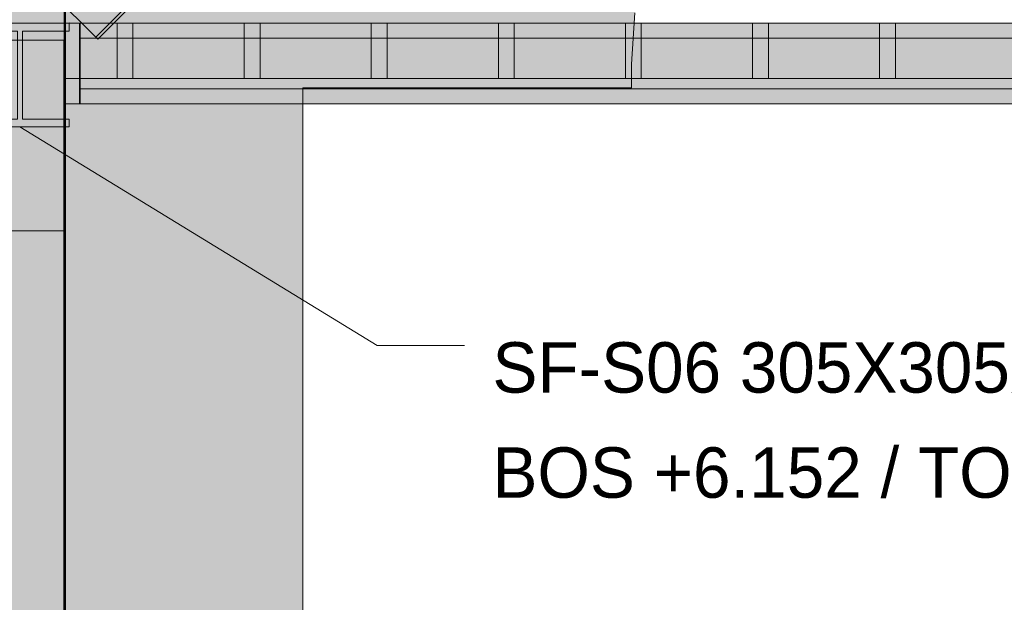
# Model space of a CAD drawing. Header units: millimetres. Extents: x 17 to 413, y 4 to 292.
# Tile 28 of 43: x 140 to 165, y 221 to 236. Entities that reach past the tile are written whole.
import ezdxf

# ---------------------------------------------------------------- set-up
doc = ezdxf.new("R2010")
doc.units = ezdxf.units.MM
for name, color, linetype in [('FILL-INK', 7, 'Continuous'), ('FILL-STEEL', 7, 'Continuous'), ('FILL-TIMBER', 7, 'Continuous'), ('FILL-WHITE', 7, 'Continuous'), ('LINE-CORE', 7, 'Continuous'), ('LINE-INK', 7, 'Continuous'), ('TEXT-INK', 7, 'Continuous')]:
    doc.layers.add(name, color=color, linetype=linetype)

msp = doc.modelspace()

# ---------------------------------------------------------------- hatches: boundary and pattern name
at = {"layer": 'FILL-INK', "true_color": 0x1a1a1f}
h = msp.add_hatch(color=250, dxfattribs=at)
h.dxf.hatch_style = 1
h.paths.add_polyline_path([(139.762, 232.915), (141.155, 232.509), (140.759, 231.861)])
at = {"layer": 'FILL-STEEL', "true_color": 0x0d2973}
h = msp.add_hatch(color=166, dxfattribs=at)
h.dxf.hatch_style = 1
h.paths.add_polyline_path([(138.518, 232.915), (138.518, 232.941), (138.518, 233.115), (139.546, 233.115), (139.699, 233.115), (139.699, 233.403), (139.699, 235.332), (138.671, 235.332), (138.518, 235.332), (138.518, 235.358), (138.518, 235.532), (140.684, 235.532), (141.007, 235.532), (141.007, 235.506), (141.007, 235.332), (139.979, 235.332), (139.826, 235.332), (139.826, 235.044), (139.826, 233.115), (140.854, 233.115), (141.007, 233.115), (141.007, 233.089), (141.007, 232.915), (138.841, 232.915)])
at = {"layer": 'FILL-TIMBER', "true_color": 0xedd6a8}
h = msp.add_hatch(color=41, dxfattribs=at)
h.dxf.hatch_style = 1
h.paths.add_polyline_path([(142.61, 234.132), (142.428, 234.132), (142.21, 234.132), (142.21, 234.892), (142.21, 235.532), (142.393, 235.532), (142.61, 235.532), (142.61, 234.772)])
h = msp.add_hatch(color=41, dxfattribs=at)
h.dxf.hatch_style = 1
h.paths.add_polyline_path([(145.81, 234.132), (145.628, 234.132), (145.41, 234.132), (145.41, 234.892), (145.41, 235.532), (145.593, 235.532), (145.81, 235.532), (145.81, 234.772)])
h = msp.add_hatch(color=41, dxfattribs=at)
h.dxf.hatch_style = 1
h.paths.add_polyline_path([(149.01, 234.772), (149.01, 234.132), (148.828, 234.132), (148.61, 234.132), (148.61, 234.892), (148.61, 235.532), (148.793, 235.532), (149.01, 235.532)])
h = msp.add_hatch(color=41, dxfattribs=at)
h.dxf.hatch_style = 1
h.paths.add_polyline_path([(152.21, 234.772), (152.21, 234.132), (152.028, 234.132), (151.81, 234.132), (151.81, 234.892), (151.81, 235.532), (151.993, 235.532), (152.21, 235.532)])
h = msp.add_hatch(color=41, dxfattribs=at)
h.dxf.hatch_style = 1
h.paths.add_polyline_path([(155.41, 234.772), (155.41, 234.132), (155.228, 234.132), (155.01, 234.132), (155.01, 234.892), (155.01, 235.532), (155.193, 235.532), (155.41, 235.532)])
h = msp.add_hatch(color=41, dxfattribs=at)
h.dxf.hatch_style = 1
h.paths.add_polyline_path([(158.61, 234.132), (158.428, 234.132), (158.21, 234.132), (158.21, 234.892), (158.21, 235.532), (158.393, 235.532), (158.61, 235.532), (158.61, 234.772)])
h = msp.add_hatch(color=41, dxfattribs=at)
h.dxf.hatch_style = 1
h.paths.add_polyline_path([(161.81, 234.132), (161.628, 234.132), (161.41, 234.132), (161.41, 234.892), (161.41, 235.532), (161.593, 235.532), (161.81, 235.532), (161.81, 234.772)])
at = {"layer": 'FILL-WHITE', "true_color": 0xffffff}
h = msp.add_hatch(color=7, dxfattribs=at)
h.dxf.hatch_style = 1
h.paths.add_polyline_path([(164.626, 262.142), (188.381, 238.388), (188.381, 212.161), (182.37, 212.161), (182.37, 233.9), (174.098, 233.9), (174.098, 234.5), (174.017, 235.789), (173.776, 237.055), (173.378, 238.278), (172.83, 239.436), (172.142, 240.51), (171.325, 241.481), (170.394, 242.332), (169.364, 243.049), (168.254, 243.621), (167.081, 244.036), (165.866, 244.288), (164.63, 244.372), (163.395, 244.288), (162.18, 244.036), (161.007, 243.621), (159.896, 243.049), (158.867, 242.332), (157.936, 241.481), (157.119, 240.51), (156.431, 239.436), (155.883, 238.278), (155.485, 237.055), (155.243, 235.789), (155.162, 234.5), (155.162, 233.9), (146.89, 233.9), (146.89, 212.161), (140.873, 212.161), (140.873, 238.388)])
h = msp.add_hatch(color=7, dxfattribs=at)
h.dxf.hatch_style = 1
h.paths.add_polyline_path([(164.626, 262.142), (188.381, 238.388), (188.381, 212.161), (182.37, 212.161), (182.37, 233.9), (174.098, 233.9), (174.098, 234.5), (174.017, 235.789), (173.776, 237.055), (173.378, 238.278), (172.83, 239.436), (172.142, 240.51), (171.325, 241.481), (170.394, 242.332), (169.364, 243.049), (168.254, 243.621), (167.081, 244.036), (165.866, 244.288), (164.63, 244.372), (163.395, 244.288), (162.18, 244.036), (161.007, 243.621), (159.896, 243.049), (158.867, 242.332), (157.936, 241.481), (157.119, 240.51), (156.431, 239.436), (155.883, 238.278), (155.485, 237.055), (155.243, 235.789), (155.162, 234.5), (155.162, 233.9), (146.89, 233.9), (146.89, 212.161), (140.873, 212.161), (140.873, 238.388)])
h = msp.add_hatch(color=7, dxfattribs=at)
h.dxf.hatch_style = 1
h.paths.add_polyline_path([(164.626, 260.245), (191.484, 233.388), (190.423, 232.327), (164.626, 258.123), (141.678, 235.175), (140.617, 236.236)])
h = msp.add_hatch(color=7, dxfattribs=at)
h.dxf.hatch_style = 1
h.paths.add_polyline_path([(164.626, 260.245), (191.484, 233.388), (190.423, 232.327), (164.626, 258.123), (141.678, 235.175), (140.617, 236.236)])
h = msp.add_hatch(color=7, dxfattribs=at)
h.dxf.hatch_style = 1
h.paths.add_polyline_path([(141.678, 235.175), (164.626, 258.123), (190.423, 232.327), (190.378, 232.282), (164.626, 258.034), (141.722, 235.13), (141.678, 235.175)])
h = msp.add_hatch(color=7, dxfattribs=at)
h.dxf.hatch_style = 1
h.paths.add_polyline_path([(141.678, 235.175), (164.626, 258.123), (190.423, 232.327), (190.378, 232.282), (164.626, 258.034), (141.722, 235.13), (141.678, 235.175)])
h = msp.add_hatch(color=7, dxfattribs=at)
h.dxf.hatch_style = 1
h.paths.add_polyline_path([(138.621, 210.5), (138.621, 257.516), (140.907, 257.516), (140.907, 210.5), (138.621, 210.5)])
h = msp.add_hatch(color=7, dxfattribs=at)
h.dxf.hatch_style = 1
h.paths.add_polyline_path([(138.026, 212.161), (138.026, 235.542), (140.871, 238.386), (140.872, 238.399), (140.873, 238.399), (140.873, 212.161), (140.871, 212.161)])
h = msp.add_hatch(color=7, dxfattribs=at)
h.dxf.hatch_style = 1
h.paths.add_polyline_path([(140.873, 238.388), (140.873, 212.161), (138.026, 212.161), (138.026, 235.542)])
h = msp.add_hatch(color=7, dxfattribs=at)
h.dxf.hatch_style = 1
h.paths.add_polyline_path([(138.617, 237.093), (140.903, 237.093), (140.903, 210.5), (138.617, 210.5), (138.617, 237.093)])
h = msp.add_hatch(color=7, dxfattribs=at)
h.dxf.hatch_style = 1
h.paths.add_polyline_path([(138.518, 233.115), (139.699, 233.115), (139.699, 235.332), (138.518, 235.332), (138.518, 235.532), (141.007, 235.532), (141.007, 235.332), (139.826, 235.332), (139.826, 233.115), (141.007, 233.115), (141.007, 232.915), (138.518, 232.915)])
h = msp.add_hatch(color=7, dxfattribs=at)
h.dxf.hatch_style = 1
h.paths.add_polyline_path([(140.906, 235.532), (140.906, 234.06), (140.89, 234.06), (140.89, 235.532)])
h = msp.add_hatch(color=7, dxfattribs=at)
h.dxf.hatch_style = 1
h.paths.add_polyline_path([(140.89, 235.532), (140.906, 235.532), (140.906, 234.06), (140.89, 234.06)])
h = msp.add_hatch(color=7, dxfattribs=at)
h.dxf.hatch_style = 1
h.paths.add_polyline_path([(140.906, 235.532), (140.906, 234.06), (140.89, 234.06), (140.89, 235.532)])
h = msp.add_hatch(color=7, dxfattribs=at)
h.dxf.hatch_style = 1
h.paths.add_polyline_path([(140.89, 235.532), (140.906, 235.532), (140.906, 234.06), (140.89, 234.06)])
h = msp.add_hatch(color=7, dxfattribs=at)
h.dxf.hatch_style = 1
h.paths.add_polyline_path([(140.906, 235.532), (140.906, 234.06), (140.89, 234.06), (140.89, 235.532)])
h = msp.add_hatch(color=7, dxfattribs=at)
h.dxf.hatch_style = 1
h.paths.add_polyline_path([(140.89, 235.532), (140.906, 235.532), (140.906, 234.06), (140.89, 234.06)])
h = msp.add_hatch(color=7, dxfattribs=at)
h.dxf.hatch_style = 1
h.paths.add_polyline_path([(140.906, 235.532), (140.906, 234.06), (140.89, 234.06), (140.89, 235.532)])
h = msp.add_hatch(color=7, dxfattribs=at)
h.dxf.hatch_style = 1
h.paths.add_polyline_path([(140.89, 235.532), (140.906, 235.532), (140.906, 234.06), (140.89, 234.06)])
h = msp.add_hatch(color=7, dxfattribs=at)
h.dxf.hatch_style = 1
h.paths.add_polyline_path([(140.906, 235.532), (140.906, 234.06), (140.89, 234.06), (140.89, 235.532)])
h = msp.add_hatch(color=7, dxfattribs=at)
h.dxf.hatch_style = 1
h.paths.add_polyline_path([(140.89, 235.532), (140.906, 235.532), (140.906, 234.06), (140.89, 234.06)])
h = msp.add_hatch(color=7, dxfattribs=at)
h.dxf.hatch_style = 1
h.paths.add_polyline_path([(141.266, 235.532), (141.266, 233.5), (140.906, 233.5), (140.906, 235.532)])
h = msp.add_hatch(color=7, dxfattribs=at)
h.dxf.hatch_style = 1
h.paths.add_polyline_path([(188.346, 235.532), (188.346, 234.132), (140.906, 234.132), (140.906, 235.532)])
h = msp.add_hatch(color=7, dxfattribs=at)
h.dxf.hatch_style = 1
h.paths.add_polyline_path([(140.906, 233.5), (140.906, 235.532), (141.266, 235.532), (141.266, 233.5)])
h = msp.add_hatch(color=7, dxfattribs=at)
h.dxf.hatch_style = 1
h.paths.add_polyline_path([(140.906, 235.532), (188.346, 235.532), (188.346, 234.132), (140.906, 234.132)])
h = msp.add_hatch(color=7, dxfattribs=at)
h.dxf.hatch_style = 1
h.paths.add_polyline_path([(141.02, 235.534), (141.02, 235.534), (141.02, 235.533), (141.007, 235.532)])
h = msp.add_hatch(color=7, dxfattribs=at)
h.dxf.hatch_style = 1
h.paths.add_polyline_path([(141.282, 235.532), (141.282, 233.5), (141.266, 233.5), (141.266, 235.532)])
h = msp.add_hatch(color=7, dxfattribs=at)
h.dxf.hatch_style = 1
h.paths.add_polyline_path([(187.986, 235.532), (187.986, 235.156), (141.266, 235.156), (141.266, 235.532)])
h = msp.add_hatch(color=7, dxfattribs=at)
h.dxf.hatch_style = 1
h.paths.add_polyline_path([(141.266, 235.156), (141.266, 235.532), (187.986, 235.532), (187.986, 235.156), (141.266, 235.156)])
h = msp.add_hatch(color=7, dxfattribs=at)
h.dxf.hatch_style = 1
h.paths.add_polyline_path([(141.266, 235.532), (141.282, 235.532), (141.282, 233.5), (141.266, 233.5)])
h = msp.add_hatch(color=7, dxfattribs=at)
h.dxf.hatch_style = 1
h.paths.add_polyline_path([(141.282, 235.532), (141.282, 233.5), (141.266, 233.5), (141.266, 235.532)])
h = msp.add_hatch(color=7, dxfattribs=at)
h.dxf.hatch_style = 1
h.paths.add_polyline_path([(141.266, 235.532), (187.986, 235.532), (187.986, 235.156), (141.266, 235.156), (141.266, 235.532)])
h = msp.add_hatch(color=7, dxfattribs=at)
h.dxf.hatch_style = 1
h.paths.add_polyline_path([(141.266, 235.156), (141.266, 235.532), (187.986, 235.532), (187.986, 235.156), (141.266, 235.156)])
h = msp.add_hatch(color=7, dxfattribs=at)
h.dxf.hatch_style = 1
h.paths.add_polyline_path([(141.266, 235.532), (141.282, 235.532), (141.282, 233.5), (141.266, 233.5)])
h = msp.add_hatch(color=7, dxfattribs=at)
h.dxf.hatch_style = 1
h.paths.add_polyline_path([(141.282, 235.532), (141.282, 233.5), (141.266, 233.5), (141.266, 235.532)])
h = msp.add_hatch(color=7, dxfattribs=at)
h.dxf.hatch_style = 1
h.paths.add_polyline_path([(141.266, 235.532), (187.986, 235.532), (187.986, 235.156), (141.266, 235.156), (141.266, 235.532)])
h = msp.add_hatch(color=7, dxfattribs=at)
h.dxf.hatch_style = 1
h.paths.add_polyline_path([(141.266, 235.156), (141.266, 235.532), (187.986, 235.532), (187.986, 235.156), (141.266, 235.156)])
h = msp.add_hatch(color=7, dxfattribs=at)
h.dxf.hatch_style = 1
h.paths.add_polyline_path([(141.266, 235.532), (141.282, 235.532), (141.282, 233.5), (141.266, 233.5)])
h = msp.add_hatch(color=7, dxfattribs=at)
h.dxf.hatch_style = 1
h.paths.add_polyline_path([(141.282, 235.532), (141.282, 233.5), (141.266, 233.5), (141.266, 235.532)])
h = msp.add_hatch(color=7, dxfattribs=at)
h.dxf.hatch_style = 1
h.paths.add_polyline_path([(141.266, 235.532), (187.986, 235.532), (187.986, 235.156), (141.266, 235.156), (141.266, 235.532)])
h = msp.add_hatch(color=7, dxfattribs=at)
h.dxf.hatch_style = 1
h.paths.add_polyline_path([(141.266, 235.156), (141.266, 235.532), (187.986, 235.532), (187.986, 235.156), (141.266, 235.156)])
h = msp.add_hatch(color=7, dxfattribs=at)
h.dxf.hatch_style = 1
h.paths.add_polyline_path([(141.266, 235.532), (141.282, 235.532), (141.282, 233.5), (141.266, 233.5)])
h = msp.add_hatch(color=7, dxfattribs=at)
h.dxf.hatch_style = 1
h.paths.add_polyline_path([(141.282, 235.532), (141.282, 233.5), (141.266, 233.5), (141.266, 235.532)])
h = msp.add_hatch(color=7, dxfattribs=at)
h.dxf.hatch_style = 1
h.paths.add_polyline_path([(141.266, 235.532), (187.986, 235.532), (187.986, 235.156), (141.266, 235.156), (141.266, 235.532)])
h = msp.add_hatch(color=7, dxfattribs=at)
h.dxf.hatch_style = 1
h.paths.add_polyline_path([(141.266, 235.156), (141.266, 235.532), (187.986, 235.532), (187.986, 235.156), (141.266, 235.156)])
h = msp.add_hatch(color=7, dxfattribs=at)
h.dxf.hatch_style = 1
h.paths.add_polyline_path([(141.266, 235.532), (141.282, 235.532), (141.282, 233.5), (141.266, 233.5)])
h = msp.add_hatch(color=7, dxfattribs=at)
h.dxf.hatch_style = 1
h.paths.add_polyline_path([(141.282, 235.532), (141.282, 233.5), (141.266, 233.5), (141.266, 235.532)])
h = msp.add_hatch(color=7, dxfattribs=at)
h.dxf.hatch_style = 1
h.paths.add_polyline_path([(141.266, 235.532), (187.986, 235.532), (187.986, 235.156), (141.266, 235.156), (141.266, 235.532)])
h = msp.add_hatch(color=7, dxfattribs=at)
h.dxf.hatch_style = 1
h.paths.add_polyline_path([(141.266, 235.156), (141.266, 235.532), (187.986, 235.532), (187.986, 235.156), (141.266, 235.156)])
h = msp.add_hatch(color=7, dxfattribs=at)
h.dxf.hatch_style = 1
h.paths.add_polyline_path([(141.266, 235.532), (141.282, 235.532), (141.282, 233.5), (141.266, 233.5)])
h = msp.add_hatch(color=7, dxfattribs=at)
h.dxf.hatch_style = 1
h.paths.add_polyline_path([(141.282, 235.532), (141.282, 233.5), (141.266, 233.5), (141.266, 235.532)])
h = msp.add_hatch(color=7, dxfattribs=at)
h.dxf.hatch_style = 1
h.paths.add_polyline_path([(141.266, 235.532), (187.986, 235.532), (187.986, 235.156), (141.266, 235.156), (141.266, 235.532)])
h = msp.add_hatch(color=7, dxfattribs=at)
h.dxf.hatch_style = 1
h.paths.add_polyline_path([(141.266, 235.156), (141.266, 235.532), (187.986, 235.532), (187.986, 235.156), (141.266, 235.156)])
h = msp.add_hatch(color=7, dxfattribs=at)
h.dxf.hatch_style = 1
h.paths.add_polyline_path([(141.266, 235.532), (141.282, 235.532), (141.282, 233.5), (141.266, 233.5)])
h = msp.add_hatch(color=7, dxfattribs=at)
h.dxf.hatch_style = 1
h.paths.add_polyline_path([(141.282, 235.532), (141.282, 233.5), (141.266, 233.5), (141.266, 235.532)])
h = msp.add_hatch(color=7, dxfattribs=at)
h.dxf.hatch_style = 1
h.paths.add_polyline_path([(141.266, 235.532), (187.986, 235.532), (187.986, 235.156), (141.266, 235.156), (141.266, 235.532)])
h = msp.add_hatch(color=7, dxfattribs=at)
h.dxf.hatch_style = 1
h.paths.add_polyline_path([(141.266, 235.156), (141.266, 235.532), (187.986, 235.532), (187.986, 235.156), (141.266, 235.156)])
h = msp.add_hatch(color=7, dxfattribs=at)
h.dxf.hatch_style = 1
h.paths.add_polyline_path([(141.266, 235.532), (141.282, 235.532), (141.282, 233.5), (141.266, 233.5)])
h = msp.add_hatch(color=7, dxfattribs=at)
h.dxf.hatch_style = 1
h.paths.add_polyline_path([(141.282, 235.532), (141.282, 233.5), (141.266, 233.5), (141.266, 235.532)])
h = msp.add_hatch(color=7, dxfattribs=at)
h.dxf.hatch_style = 1
h.paths.add_polyline_path([(141.266, 235.532), (187.986, 235.532), (187.986, 235.156), (141.266, 235.156), (141.266, 235.532)])
h = msp.add_hatch(color=7, dxfattribs=at)
h.dxf.hatch_style = 1
h.paths.add_polyline_path([(141.266, 235.156), (141.266, 235.532), (187.986, 235.532), (187.986, 235.156), (141.266, 235.156)])
h = msp.add_hatch(color=7, dxfattribs=at)
h.dxf.hatch_style = 1
h.paths.add_polyline_path([(141.266, 235.532), (141.282, 235.532), (141.282, 233.5), (141.266, 233.5)])
h = msp.add_hatch(color=7, dxfattribs=at)
h.dxf.hatch_style = 1
h.paths.add_polyline_path([(141.282, 235.532), (141.282, 233.5), (141.266, 233.5), (141.266, 235.532)])
h = msp.add_hatch(color=7, dxfattribs=at)
h.dxf.hatch_style = 1
h.paths.add_polyline_path([(141.266, 235.532), (187.986, 235.532), (187.986, 235.156), (141.266, 235.156), (141.266, 235.532)])
h = msp.add_hatch(color=7, dxfattribs=at)
h.dxf.hatch_style = 1
h.paths.add_polyline_path([(141.266, 235.156), (141.266, 235.532), (187.986, 235.532), (187.986, 235.156), (141.266, 235.156)])
h = msp.add_hatch(color=7, dxfattribs=at)
h.dxf.hatch_style = 1
h.paths.add_polyline_path([(141.266, 235.532), (141.282, 235.532), (141.282, 233.5), (141.266, 233.5)])
h = msp.add_hatch(color=7, dxfattribs=at)
h.dxf.hatch_style = 1
h.paths.add_polyline_path([(141.282, 235.532), (141.282, 233.5), (141.266, 233.5), (141.266, 235.532)])
h = msp.add_hatch(color=7, dxfattribs=at)
h.dxf.hatch_style = 1
h.paths.add_polyline_path([(141.266, 235.532), (187.986, 235.532), (187.986, 235.156), (141.266, 235.156), (141.266, 235.532)])
h = msp.add_hatch(color=7, dxfattribs=at)
h.dxf.hatch_style = 1
h.paths.add_polyline_path([(141.266, 235.156), (141.266, 235.532), (187.986, 235.532), (187.986, 235.156), (141.266, 235.156)])
h = msp.add_hatch(color=7, dxfattribs=at)
h.dxf.hatch_style = 1
h.paths.add_polyline_path([(141.266, 235.532), (141.282, 235.532), (141.282, 233.5), (141.266, 233.5)])
h = msp.add_hatch(color=7, dxfattribs=at)
h.dxf.hatch_style = 1
h.paths.add_polyline_path([(142.61, 235.532), (142.61, 234.132), (142.21, 234.132), (142.21, 235.532)])
h = msp.add_hatch(color=7, dxfattribs=at)
h.dxf.hatch_style = 1
h.paths.add_polyline_path([(145.81, 235.532), (145.81, 234.132), (145.41, 234.132), (145.41, 235.532)])
h = msp.add_hatch(color=7, dxfattribs=at)
h.dxf.hatch_style = 1
h.paths.add_polyline_path([(149.01, 235.532), (149.01, 234.132), (148.61, 234.132), (148.61, 235.532)])
h = msp.add_hatch(color=7, dxfattribs=at)
h.dxf.hatch_style = 1
h.paths.add_polyline_path([(152.21, 235.532), (152.21, 234.132), (151.81, 234.132), (151.81, 235.532)])
h = msp.add_hatch(color=7, dxfattribs=at)
h.dxf.hatch_style = 1
h.paths.add_polyline_path([(155.41, 235.532), (155.41, 234.132), (155.01, 234.132), (155.01, 235.532)])
h = msp.add_hatch(color=7, dxfattribs=at)
h.dxf.hatch_style = 1
h.paths.add_polyline_path([(158.61, 235.532), (158.61, 234.132), (158.21, 234.132), (158.21, 235.532)])
h = msp.add_hatch(color=7, dxfattribs=at)
h.dxf.hatch_style = 1
h.paths.add_polyline_path([(161.81, 235.532), (161.81, 234.132), (161.41, 234.132), (161.41, 235.532)])
h = msp.add_hatch(color=7, dxfattribs=at)
h.dxf.hatch_style = 1
h.paths.add_polyline_path([(140.871, 235.1), (140.871, 212.161), (138.026, 212.161), (138.026, 235.1)])
h = msp.add_hatch(color=7, dxfattribs=at)
h.dxf.hatch_style = 1
h.paths.add_polyline_path([(140.871, 235.1), (140.871, 212.161), (138.026, 212.161), (138.026, 235.1)])
h = msp.add_hatch(color=7, dxfattribs=at)
h.dxf.hatch_style = 1
h.paths.add_polyline_path([(138.026, 235.1), (140.871, 235.1), (140.871, 212.161), (138.026, 212.161)])
h = msp.add_hatch(color=7, dxfattribs=at)
h.dxf.hatch_style = 1
h.paths.add_polyline_path([(138.026, 235.1), (140.871, 235.1), (140.871, 212.161), (138.026, 212.161)])
h = msp.add_hatch(color=7, dxfattribs=at)
h.dxf.hatch_style = 1
h.paths.add_polyline_path([(141.266, 235.156), (187.986, 235.156), (187.986, 233.876), (141.266, 233.876)])
h = msp.add_hatch(color=7, dxfattribs=at)
h.dxf.hatch_style = 1
h.paths.add_polyline_path([(141.266, 235.156), (187.986, 235.156), (187.986, 233.876), (141.266, 233.876)])
h = msp.add_hatch(color=7, dxfattribs=at)
h.dxf.hatch_style = 1
h.paths.add_polyline_path([(141.266, 235.156), (187.986, 235.156), (187.986, 233.876), (141.266, 233.876)])
h = msp.add_hatch(color=7, dxfattribs=at)
h.dxf.hatch_style = 1
h.paths.add_polyline_path([(141.266, 235.156), (187.986, 235.156), (187.986, 233.876), (141.266, 233.876)])
h = msp.add_hatch(color=7, dxfattribs=at)
h.dxf.hatch_style = 1
h.paths.add_polyline_path([(141.266, 235.156), (187.986, 235.156), (187.986, 233.876), (141.266, 233.876)])
h = msp.add_hatch(color=7, dxfattribs=at)
h.dxf.hatch_style = 1
h.paths.add_polyline_path([(141.266, 235.156), (187.986, 235.156), (187.986, 233.876), (141.266, 233.876)])
h = msp.add_hatch(color=7, dxfattribs=at)
h.dxf.hatch_style = 1
h.paths.add_polyline_path([(141.266, 235.156), (187.986, 235.156), (187.986, 233.876), (141.266, 233.876)])
h = msp.add_hatch(color=7, dxfattribs=at)
h.dxf.hatch_style = 1
h.paths.add_polyline_path([(141.266, 235.156), (187.986, 235.156), (187.986, 233.876), (141.266, 233.876)])
h = msp.add_hatch(color=7, dxfattribs=at)
h.dxf.hatch_style = 1
h.paths.add_polyline_path([(141.266, 235.156), (187.986, 235.156), (187.986, 233.876), (141.266, 233.876)])
h = msp.add_hatch(color=7, dxfattribs=at)
h.dxf.hatch_style = 1
h.paths.add_polyline_path([(141.266, 235.156), (187.986, 235.156), (187.986, 233.876), (141.266, 233.876)])
h = msp.add_hatch(color=7, dxfattribs=at)
h.dxf.hatch_style = 1
h.paths.add_polyline_path([(141.266, 235.156), (187.986, 235.156), (187.986, 233.876), (141.266, 233.876)])
h = msp.add_hatch(color=7, dxfattribs=at)
h.dxf.hatch_style = 1
h.paths.add_polyline_path([(141.266, 235.156), (187.986, 235.156), (187.986, 233.876), (141.266, 233.876)])
h = msp.add_hatch(color=7, dxfattribs=at)
h.dxf.hatch_style = 1
h.paths.add_polyline_path([(141.266, 235.156), (187.986, 235.156), (187.986, 233.876), (141.266, 233.876)])
h = msp.add_hatch(color=7, dxfattribs=at)
h.dxf.hatch_style = 1
h.paths.add_polyline_path([(141.266, 235.156), (187.986, 235.156), (187.986, 233.876), (141.266, 233.876)])
h = msp.add_hatch(color=7, dxfattribs=at)
h.dxf.hatch_style = 1
h.paths.add_polyline_path([(141.266, 235.156), (187.986, 235.156), (187.986, 233.876), (141.266, 233.876)])
h = msp.add_hatch(color=7, dxfattribs=at)
h.dxf.hatch_style = 1
h.paths.add_polyline_path([(141.266, 235.156), (187.986, 235.156), (187.986, 233.876), (141.266, 233.876)])
h = msp.add_hatch(color=7, dxfattribs=at)
h.dxf.hatch_style = 1
h.paths.add_polyline_path([(141.266, 235.156), (187.986, 235.156), (187.986, 233.876), (141.266, 233.876)])
h = msp.add_hatch(color=7, dxfattribs=at)
h.dxf.hatch_style = 1
h.paths.add_polyline_path([(141.266, 235.156), (187.986, 235.156), (187.986, 233.876), (141.266, 233.876)])
h = msp.add_hatch(color=7, dxfattribs=at)
h.dxf.hatch_style = 1
h.paths.add_polyline_path([(141.266, 235.156), (187.986, 235.156), (187.986, 233.876), (141.266, 233.876)])
h = msp.add_hatch(color=7, dxfattribs=at)
h.dxf.hatch_style = 1
h.paths.add_polyline_path([(141.266, 235.156), (187.986, 235.156), (187.986, 233.876), (141.266, 233.876)])
h = msp.add_hatch(color=7, dxfattribs=at)
h.dxf.hatch_style = 1
h.paths.add_polyline_path([(141.266, 235.156), (187.986, 235.156), (187.986, 233.876), (141.266, 233.876)])
h = msp.add_hatch(color=7, dxfattribs=at)
h.dxf.hatch_style = 1
h.paths.add_polyline_path([(141.266, 235.156), (187.986, 235.156), (187.986, 233.876), (141.266, 233.876)])
h = msp.add_hatch(color=7, dxfattribs=at)
h.dxf.hatch_style = 1
h.paths.add_polyline_path([(187.986, 233.876), (187.986, 233.5), (141.266, 233.5), (141.266, 233.876)])
h = msp.add_hatch(color=7, dxfattribs=at)
h.dxf.hatch_style = 1
h.paths.add_polyline_path([(141.266, 233.5), (141.266, 233.876), (187.986, 233.876), (187.986, 233.5), (141.266, 233.5)])
h = msp.add_hatch(color=7, dxfattribs=at)
h.dxf.hatch_style = 1
h.paths.add_polyline_path([(141.266, 233.876), (187.986, 233.876), (187.986, 233.5), (141.266, 233.5), (141.266, 233.876)])
h = msp.add_hatch(color=7, dxfattribs=at)
h.dxf.hatch_style = 1
h.paths.add_polyline_path([(141.266, 233.5), (141.266, 233.876), (187.986, 233.876), (187.986, 233.5), (141.266, 233.5)])
h = msp.add_hatch(color=7, dxfattribs=at)
h.dxf.hatch_style = 1
h.paths.add_polyline_path([(141.266, 233.876), (187.986, 233.876), (187.986, 233.5), (141.266, 233.5), (141.266, 233.876)])
h = msp.add_hatch(color=7, dxfattribs=at)
h.dxf.hatch_style = 1
h.paths.add_polyline_path([(141.266, 233.5), (141.266, 233.876), (187.986, 233.876), (187.986, 233.5), (141.266, 233.5)])
h = msp.add_hatch(color=7, dxfattribs=at)
h.dxf.hatch_style = 1
h.paths.add_polyline_path([(141.266, 233.876), (187.986, 233.876), (187.986, 233.5), (141.266, 233.5), (141.266, 233.876)])
h = msp.add_hatch(color=7, dxfattribs=at)
h.dxf.hatch_style = 1
h.paths.add_polyline_path([(141.266, 233.5), (141.266, 233.876), (187.986, 233.876), (187.986, 233.5), (141.266, 233.5)])
h = msp.add_hatch(color=7, dxfattribs=at)
h.dxf.hatch_style = 1
h.paths.add_polyline_path([(141.266, 233.876), (187.986, 233.876), (187.986, 233.5), (141.266, 233.5), (141.266, 233.876)])
h = msp.add_hatch(color=7, dxfattribs=at)
h.dxf.hatch_style = 1
h.paths.add_polyline_path([(141.266, 233.5), (141.266, 233.876), (187.986, 233.876), (187.986, 233.5), (141.266, 233.5)])
h = msp.add_hatch(color=7, dxfattribs=at)
h.dxf.hatch_style = 1
h.paths.add_polyline_path([(141.266, 233.876), (187.986, 233.876), (187.986, 233.5), (141.266, 233.5), (141.266, 233.876)])
h = msp.add_hatch(color=7, dxfattribs=at)
h.dxf.hatch_style = 1
h.paths.add_polyline_path([(141.266, 233.5), (141.266, 233.876), (187.986, 233.876), (187.986, 233.5), (141.266, 233.5)])
h = msp.add_hatch(color=7, dxfattribs=at)
h.dxf.hatch_style = 1
h.paths.add_polyline_path([(141.266, 233.876), (187.986, 233.876), (187.986, 233.5), (141.266, 233.5), (141.266, 233.876)])
h = msp.add_hatch(color=7, dxfattribs=at)
h.dxf.hatch_style = 1
h.paths.add_polyline_path([(141.266, 233.5), (141.266, 233.876), (187.986, 233.876), (187.986, 233.5), (141.266, 233.5)])
h = msp.add_hatch(color=7, dxfattribs=at)
h.dxf.hatch_style = 1
h.paths.add_polyline_path([(141.266, 233.876), (187.986, 233.876), (187.986, 233.5), (141.266, 233.5), (141.266, 233.876)])
h = msp.add_hatch(color=7, dxfattribs=at)
h.dxf.hatch_style = 1
h.paths.add_polyline_path([(141.266, 233.5), (141.266, 233.876), (187.986, 233.876), (187.986, 233.5), (141.266, 233.5)])
h = msp.add_hatch(color=7, dxfattribs=at)
h.dxf.hatch_style = 1
h.paths.add_polyline_path([(141.266, 233.876), (187.986, 233.876), (187.986, 233.5), (141.266, 233.5), (141.266, 233.876)])
h = msp.add_hatch(color=7, dxfattribs=at)
h.dxf.hatch_style = 1
h.paths.add_polyline_path([(141.266, 233.5), (141.266, 233.876), (187.986, 233.876), (187.986, 233.5), (141.266, 233.5)])
h = msp.add_hatch(color=7, dxfattribs=at)
h.dxf.hatch_style = 1
h.paths.add_polyline_path([(141.266, 233.876), (187.986, 233.876), (187.986, 233.5), (141.266, 233.5), (141.266, 233.876)])
h = msp.add_hatch(color=7, dxfattribs=at)
h.dxf.hatch_style = 1
h.paths.add_polyline_path([(141.266, 233.5), (141.266, 233.876), (187.986, 233.876), (187.986, 233.5), (141.266, 233.5)])
h = msp.add_hatch(color=7, dxfattribs=at)
h.dxf.hatch_style = 1
h.paths.add_polyline_path([(141.266, 233.876), (187.986, 233.876), (187.986, 233.5), (141.266, 233.5), (141.266, 233.876)])
h = msp.add_hatch(color=7, dxfattribs=at)
h.dxf.hatch_style = 1
h.paths.add_polyline_path([(141.266, 233.5), (141.266, 233.876), (187.986, 233.876), (187.986, 233.5), (141.266, 233.5)])
h = msp.add_hatch(color=7, dxfattribs=at)
h.dxf.hatch_style = 1
h.paths.add_polyline_path([(138.619, 210.5), (138.619, 230.304), (140.905, 230.304), (140.905, 210.5)])
h = msp.add_hatch(color=7, dxfattribs=at)
h.dxf.hatch_style = 1
h.paths.add_polyline_path([(140.906, 230.304), (140.906, 210.5), (138.62, 210.5), (138.62, 230.304)])

# ---------------------------------------------------------------- linework, layer by layer
at = {"layer": 'LINE-CORE', "lineweight": 5}
for points in [[(164.626, 260.245), (191.484, 233.388), (191.484, 233.388), (190.423, 232.327), (164.626, 258.123), (141.678, 235.175), (140.617, 236.236)], [(164.626, 260.245), (191.484, 233.388), (191.484, 233.388), (190.423, 232.327), (164.626, 258.123), (141.678, 235.175), (140.617, 236.236)], [(141.678, 235.175), (164.626, 258.123), (190.423, 232.327), (190.378, 232.282), (164.626, 258.034), (141.722, 235.13), (141.678, 235.175)], [(141.678, 235.175), (164.626, 258.123), (190.423, 232.327), (190.378, 232.282), (164.626, 258.034), (141.722, 235.13), (141.678, 235.175)], [(138.621, 210.5), (138.621, 210.5), (138.621, 257.516), (140.907, 257.516), (140.907, 257.516), (140.907, 257.516), (140.907, 257.516), (140.907, 210.5), (138.621, 210.5), (138.621, 210.5)], [(138.026, 212.161), (138.026, 235.542), (140.871, 238.386), (140.872, 238.399), (140.873, 238.399), (140.873, 212.161), (140.871, 212.161), (138.026, 212.161)], [(140.873, 238.388), (140.873, 212.161), (140.873, 212.161), (140.873, 212.161), (140.873, 212.161), (138.026, 212.161), (138.026, 235.542), (138.026, 235.542)], [(138.617, 237.093), (140.903, 237.093), (140.903, 210.5), (140.903, 210.5), (140.903, 210.5), (140.903, 210.5), (138.617, 210.5), (138.617, 237.093), (138.617, 237.093)], [(138.518, 233.115), (139.699, 233.115), (139.699, 235.332), (138.518, 235.332), (138.518, 235.532), (141.007, 235.532), (141.007, 235.532), (141.007, 235.532), (141.007, 235.332), (139.826, 235.332), (139.826, 233.115), (141.007, 233.115), (141.007, 232.915), (138.518, 232.915)], [(140.906, 235.532), (140.906, 234.06), (140.89, 234.06), (140.89, 235.532)], [(140.89, 235.532), (140.906, 235.532), (140.906, 234.06), (140.89, 234.06)], [(140.906, 235.532), (140.906, 234.06), (140.89, 234.06), (140.89, 235.532)], [(140.89, 235.532), (140.906, 235.532), (140.906, 234.06), (140.89, 234.06)], [(140.906, 235.532), (140.906, 234.06), (140.89, 234.06), (140.89, 235.532)], [(140.89, 235.532), (140.906, 235.532), (140.906, 234.06), (140.89, 234.06)], [(140.906, 235.532), (140.906, 234.06), (140.89, 234.06), (140.89, 235.532)], [(140.89, 235.532), (140.906, 235.532), (140.906, 234.06), (140.89, 234.06)], [(140.906, 235.532), (140.906, 234.06), (140.89, 234.06), (140.89, 235.532)], [(140.89, 235.532), (140.906, 235.532), (140.906, 234.06), (140.89, 234.06)], [(141.266, 235.532), (141.266, 233.5), (141.266, 233.5), (140.906, 233.5), (140.906, 235.532), (140.906, 235.532)], [(188.346, 235.532), (188.346, 234.132), (140.906, 234.132), (140.906, 235.532)], [(140.906, 233.5), (140.906, 235.532), (141.266, 235.532), (141.266, 235.532), (141.266, 233.5), (140.906, 233.5)], [(140.906, 235.532), (188.346, 235.532), (188.346, 234.132), (140.906, 234.132)], [(141.02, 235.534), (141.02, 235.534), (141.02, 235.533), (141.007, 235.532)], [(141.282, 235.532), (141.282, 233.5), (141.282, 233.5), (141.266, 233.5), (141.266, 235.532), (141.266, 235.532)], [(187.986, 235.532), (187.986, 235.156), (187.986, 235.156), (141.266, 235.156), (141.266, 235.532), (141.266, 235.532)], [(141.266, 235.156), (141.266, 235.532), (187.986, 235.532), (187.986, 235.532), (187.986, 235.532), (187.986, 235.532), (187.986, 235.156), (141.266, 235.156), (141.266, 235.156), (141.266, 235.156)], [(141.266, 235.532), (141.282, 235.532), (141.282, 233.5), (141.266, 233.5)], [(141.282, 235.532), (141.282, 233.5), (141.282, 233.5), (141.266, 233.5), (141.266, 235.532), (141.266, 235.532)], [(141.266, 235.532), (141.266, 235.532), (187.986, 235.532), (187.986, 235.156), (187.986, 235.156), (141.266, 235.156), (141.266, 235.532), (141.266, 235.532)], [(141.266, 235.156), (141.266, 235.532), (187.986, 235.532), (187.986, 235.532), (187.986, 235.532), (187.986, 235.532), (187.986, 235.156), (141.266, 235.156), (141.266, 235.156), (141.266, 235.156)], [(141.266, 235.532), (141.282, 235.532), (141.282, 233.5), (141.266, 233.5)], [(141.282, 235.532), (141.282, 233.5), (141.282, 233.5), (141.266, 233.5), (141.266, 235.532), (141.266, 235.532)], [(141.266, 235.532), (141.266, 235.532), (187.986, 235.532), (187.986, 235.156), (187.986, 235.156), (141.266, 235.156), (141.266, 235.532), (141.266, 235.532)], [(141.266, 235.156), (141.266, 235.532), (187.986, 235.532), (187.986, 235.532), (187.986, 235.532), (187.986, 235.532), (187.986, 235.156), (141.266, 235.156), (141.266, 235.156), (141.266, 235.156)], [(141.266, 235.532), (141.282, 235.532), (141.282, 233.5), (141.266, 233.5)], [(141.282, 235.532), (141.282, 233.5), (141.282, 233.5), (141.266, 233.5), (141.266, 235.532), (141.266, 235.532)], [(141.266, 235.532), (141.266, 235.532), (187.986, 235.532), (187.986, 235.156), (187.986, 235.156), (141.266, 235.156), (141.266, 235.532), (141.266, 235.532)], [(141.266, 235.156), (141.266, 235.532), (187.986, 235.532), (187.986, 235.532), (187.986, 235.532), (187.986, 235.532), (187.986, 235.156), (141.266, 235.156), (141.266, 235.156), (141.266, 235.156)], [(141.266, 235.532), (141.282, 235.532), (141.282, 233.5), (141.266, 233.5)], [(141.282, 235.532), (141.282, 233.5), (141.282, 233.5), (141.266, 233.5), (141.266, 235.532), (141.266, 235.532)], [(141.266, 235.532), (141.266, 235.532), (187.986, 235.532), (187.986, 235.156), (187.986, 235.156), (141.266, 235.156), (141.266, 235.532), (141.266, 235.532)], [(141.266, 235.156), (141.266, 235.532), (187.986, 235.532), (187.986, 235.532), (187.986, 235.532), (187.986, 235.532), (187.986, 235.156), (141.266, 235.156), (141.266, 235.156), (141.266, 235.156)], [(141.266, 235.532), (141.282, 235.532), (141.282, 233.5), (141.266, 233.5)], [(141.282, 235.532), (141.282, 233.5), (141.282, 233.5), (141.266, 233.5), (141.266, 235.532), (141.266, 235.532)], [(141.266, 235.532), (141.266, 235.532), (187.986, 235.532), (187.986, 235.156), (187.986, 235.156), (141.266, 235.156), (141.266, 235.532), (141.266, 235.532)], [(141.266, 235.156), (141.266, 235.532), (187.986, 235.532), (187.986, 235.532), (187.986, 235.532), (187.986, 235.532), (187.986, 235.156), (141.266, 235.156), (141.266, 235.156), (141.266, 235.156)], [(141.266, 235.532), (141.282, 235.532), (141.282, 233.5), (141.266, 233.5)], [(141.282, 235.532), (141.282, 233.5), (141.282, 233.5), (141.266, 233.5), (141.266, 235.532), (141.266, 235.532)], [(141.266, 235.532), (141.266, 235.532), (187.986, 235.532), (187.986, 235.156), (187.986, 235.156), (141.266, 235.156), (141.266, 235.532), (141.266, 235.532)], [(141.266, 235.156), (141.266, 235.532), (187.986, 235.532), (187.986, 235.532), (187.986, 235.532), (187.986, 235.532), (187.986, 235.156), (141.266, 235.156), (141.266, 235.156), (141.266, 235.156)], [(141.266, 235.532), (141.282, 235.532), (141.282, 233.5), (141.266, 233.5)], [(141.282, 235.532), (141.282, 233.5), (141.282, 233.5), (141.266, 233.5), (141.266, 235.532), (141.266, 235.532)], [(141.266, 235.532), (141.266, 235.532), (187.986, 235.532), (187.986, 235.156), (187.986, 235.156), (141.266, 235.156), (141.266, 235.532), (141.266, 235.532)], [(141.266, 235.156), (141.266, 235.532), (187.986, 235.532), (187.986, 235.532), (187.986, 235.532), (187.986, 235.532), (187.986, 235.156), (141.266, 235.156), (141.266, 235.156), (141.266, 235.156)], [(141.266, 235.532), (141.282, 235.532), (141.282, 233.5), (141.266, 233.5)], [(141.282, 235.532), (141.282, 233.5), (141.282, 233.5), (141.266, 233.5), (141.266, 235.532), (141.266, 235.532)], [(141.266, 235.532), (141.266, 235.532), (187.986, 235.532), (187.986, 235.156), (187.986, 235.156), (141.266, 235.156), (141.266, 235.532), (141.266, 235.532)], [(141.266, 235.156), (141.266, 235.532), (187.986, 235.532), (187.986, 235.532), (187.986, 235.532), (187.986, 235.532), (187.986, 235.156), (141.266, 235.156), (141.266, 235.156), (141.266, 235.156)], [(141.266, 235.532), (141.282, 235.532), (141.282, 233.5), (141.266, 233.5)], [(141.282, 235.532), (141.282, 233.5), (141.282, 233.5), (141.266, 233.5), (141.266, 235.532), (141.266, 235.532)], [(141.266, 235.532), (141.266, 235.532), (187.986, 235.532), (187.986, 235.156), (187.986, 235.156), (141.266, 235.156), (141.266, 235.532), (141.266, 235.532)], [(141.266, 235.156), (141.266, 235.532), (187.986, 235.532), (187.986, 235.532), (187.986, 235.532), (187.986, 235.532), (187.986, 235.156), (141.266, 235.156), (141.266, 235.156), (141.266, 235.156)], [(141.266, 235.532), (141.282, 235.532), (141.282, 233.5), (141.266, 233.5)], [(141.282, 235.532), (141.282, 233.5), (141.282, 233.5), (141.266, 233.5), (141.266, 235.532), (141.266, 235.532)], [(141.266, 235.532), (141.266, 235.532), (187.986, 235.532), (187.986, 235.156), (187.986, 235.156), (141.266, 235.156), (141.266, 235.532), (141.266, 235.532)], [(141.266, 235.156), (141.266, 235.532), (187.986, 235.532), (187.986, 235.532), (187.986, 235.532), (187.986, 235.532), (187.986, 235.156), (141.266, 235.156), (141.266, 235.156), (141.266, 235.156)], [(141.266, 235.532), (141.282, 235.532), (141.282, 233.5), (141.266, 233.5)], [(142.61, 235.532), (142.61, 234.132), (142.61, 234.132), (142.21, 234.132), (142.21, 235.532), (142.21, 235.532)], [(145.81, 235.532), (145.81, 234.132), (145.81, 234.132), (145.41, 234.132), (145.41, 235.532), (145.41, 235.532)], [(149.01, 235.532), (149.01, 234.132), (149.01, 234.132), (148.61, 234.132), (148.61, 235.532), (148.61, 235.532)], [(152.21, 235.532), (152.21, 234.132), (152.21, 234.132), (151.81, 234.132), (151.81, 235.532), (151.81, 235.532)], [(155.41, 235.532), (155.41, 234.132), (155.41, 234.132), (155.01, 234.132), (155.01, 235.532), (155.01, 235.532)], [(158.61, 235.532), (158.61, 234.132), (158.61, 234.132), (158.21, 234.132), (158.21, 235.532), (158.21, 235.532)], [(161.81, 235.532), (161.81, 234.132), (161.81, 234.132), (161.41, 234.132), (161.41, 235.532), (161.41, 235.532)], [(140.871, 235.1), (140.871, 212.161), (138.026, 212.161), (138.026, 235.1)], [(140.871, 235.1), (140.871, 212.161), (138.026, 212.161), (138.026, 235.1)], [(138.026, 235.1), (140.871, 235.1), (140.871, 212.161), (138.026, 212.161)], [(138.026, 235.1), (140.871, 235.1), (140.871, 212.161), (138.026, 212.161)], [(141.266, 235.156), (187.986, 235.156), (187.986, 233.876), (187.986, 233.876), (141.266, 233.876), (141.266, 235.156)], [(141.266, 235.156), (187.986, 235.156), (187.986, 235.156), (187.986, 233.876), (141.266, 233.876), (141.266, 233.876)], [(141.266, 235.156), (187.986, 235.156), (187.986, 233.876), (187.986, 233.876), (141.266, 233.876), (141.266, 235.156)], [(141.266, 235.156), (187.986, 235.156), (187.986, 235.156), (187.986, 233.876), (141.266, 233.876), (141.266, 233.876)], [(141.266, 235.156), (187.986, 235.156), (187.986, 233.876), (187.986, 233.876), (141.266, 233.876), (141.266, 235.156)], [(141.266, 235.156), (187.986, 235.156), (187.986, 235.156), (187.986, 233.876), (141.266, 233.876), (141.266, 233.876)], [(141.266, 235.156), (187.986, 235.156), (187.986, 233.876), (187.986, 233.876), (141.266, 233.876), (141.266, 235.156)], [(141.266, 235.156), (187.986, 235.156), (187.986, 235.156), (187.986, 233.876), (141.266, 233.876), (141.266, 233.876)], [(141.266, 235.156), (187.986, 235.156), (187.986, 233.876), (187.986, 233.876), (141.266, 233.876), (141.266, 235.156)], [(141.266, 235.156), (187.986, 235.156), (187.986, 235.156), (187.986, 233.876), (141.266, 233.876), (141.266, 233.876)], [(141.266, 235.156), (187.986, 235.156), (187.986, 233.876), (187.986, 233.876), (141.266, 233.876), (141.266, 235.156)], [(141.266, 235.156), (187.986, 235.156), (187.986, 235.156), (187.986, 233.876), (141.266, 233.876), (141.266, 233.876)], [(141.266, 235.156), (187.986, 235.156), (187.986, 233.876), (187.986, 233.876), (141.266, 233.876), (141.266, 235.156)], [(141.266, 235.156), (187.986, 235.156), (187.986, 235.156), (187.986, 233.876), (141.266, 233.876), (141.266, 233.876)], [(141.266, 235.156), (187.986, 235.156), (187.986, 233.876), (187.986, 233.876), (141.266, 233.876), (141.266, 235.156)], [(141.266, 235.156), (187.986, 235.156), (187.986, 235.156), (187.986, 233.876), (141.266, 233.876), (141.266, 233.876)], [(141.266, 235.156), (187.986, 235.156), (187.986, 233.876), (187.986, 233.876), (141.266, 233.876), (141.266, 235.156)], [(141.266, 235.156), (187.986, 235.156), (187.986, 235.156), (187.986, 233.876), (141.266, 233.876), (141.266, 233.876)], [(141.266, 235.156), (187.986, 235.156), (187.986, 233.876), (187.986, 233.876), (141.266, 233.876), (141.266, 235.156)], [(141.266, 235.156), (187.986, 235.156), (187.986, 235.156), (187.986, 233.876), (141.266, 233.876), (141.266, 233.876)], [(141.266, 235.156), (187.986, 235.156), (187.986, 233.876), (187.986, 233.876), (141.266, 233.876), (141.266, 235.156)], [(141.266, 235.156), (187.986, 235.156), (187.986, 235.156), (187.986, 233.876), (141.266, 233.876), (141.266, 233.876)], [(187.986, 233.876), (187.986, 233.5), (187.986, 233.5), (141.266, 233.5), (141.266, 233.876), (141.266, 233.876)], [(141.266, 233.5), (141.266, 233.876), (187.986, 233.876), (187.986, 233.876), (187.986, 233.876), (187.986, 233.876), (187.986, 233.5), (141.266, 233.5), (141.266, 233.5), (141.266, 233.5)], [(141.266, 233.876), (141.266, 233.876), (187.986, 233.876), (187.986, 233.5), (187.986, 233.5), (141.266, 233.5), (141.266, 233.876), (141.266, 233.876)], [(141.266, 233.5), (141.266, 233.876), (187.986, 233.876), (187.986, 233.876), (187.986, 233.876), (187.986, 233.876), (187.986, 233.5), (141.266, 233.5), (141.266, 233.5), (141.266, 233.5)], [(141.266, 233.876), (141.266, 233.876), (187.986, 233.876), (187.986, 233.5), (187.986, 233.5), (141.266, 233.5), (141.266, 233.876), (141.266, 233.876)], [(141.266, 233.5), (141.266, 233.876), (187.986, 233.876), (187.986, 233.876), (187.986, 233.876), (187.986, 233.876), (187.986, 233.5), (141.266, 233.5), (141.266, 233.5), (141.266, 233.5)], [(141.266, 233.876), (141.266, 233.876), (187.986, 233.876), (187.986, 233.5), (187.986, 233.5), (141.266, 233.5), (141.266, 233.876), (141.266, 233.876)], [(141.266, 233.5), (141.266, 233.876), (187.986, 233.876), (187.986, 233.876), (187.986, 233.876), (187.986, 233.876), (187.986, 233.5), (141.266, 233.5), (141.266, 233.5), (141.266, 233.5)], [(141.266, 233.876), (141.266, 233.876), (187.986, 233.876), (187.986, 233.5), (187.986, 233.5), (141.266, 233.5), (141.266, 233.876), (141.266, 233.876)], [(141.266, 233.5), (141.266, 233.876), (187.986, 233.876), (187.986, 233.876), (187.986, 233.876), (187.986, 233.876), (187.986, 233.5), (141.266, 233.5), (141.266, 233.5), (141.266, 233.5)], [(141.266, 233.876), (141.266, 233.876), (187.986, 233.876), (187.986, 233.5), (187.986, 233.5), (141.266, 233.5), (141.266, 233.876), (141.266, 233.876)], [(141.266, 233.5), (141.266, 233.876), (187.986, 233.876), (187.986, 233.876), (187.986, 233.876), (187.986, 233.876), (187.986, 233.5), (141.266, 233.5), (141.266, 233.5), (141.266, 233.5)], [(141.266, 233.876), (141.266, 233.876), (187.986, 233.876), (187.986, 233.5), (187.986, 233.5), (141.266, 233.5), (141.266, 233.876), (141.266, 233.876)], [(141.266, 233.5), (141.266, 233.876), (187.986, 233.876), (187.986, 233.876), (187.986, 233.876), (187.986, 233.876), (187.986, 233.5), (141.266, 233.5), (141.266, 233.5), (141.266, 233.5)], [(141.266, 233.876), (141.266, 233.876), (187.986, 233.876), (187.986, 233.5), (187.986, 233.5), (141.266, 233.5), (141.266, 233.876), (141.266, 233.876)], [(141.266, 233.5), (141.266, 233.876), (187.986, 233.876), (187.986, 233.876), (187.986, 233.876), (187.986, 233.876), (187.986, 233.5), (141.266, 233.5), (141.266, 233.5), (141.266, 233.5)], [(141.266, 233.876), (141.266, 233.876), (187.986, 233.876), (187.986, 233.5), (187.986, 233.5), (141.266, 233.5), (141.266, 233.876), (141.266, 233.876)], [(141.266, 233.5), (141.266, 233.876), (187.986, 233.876), (187.986, 233.876), (187.986, 233.876), (187.986, 233.876), (187.986, 233.5), (141.266, 233.5), (141.266, 233.5), (141.266, 233.5)], [(141.266, 233.876), (141.266, 233.876), (187.986, 233.876), (187.986, 233.5), (187.986, 233.5), (141.266, 233.5), (141.266, 233.876), (141.266, 233.876)], [(141.266, 233.5), (141.266, 233.876), (187.986, 233.876), (187.986, 233.876), (187.986, 233.876), (187.986, 233.876), (187.986, 233.5), (141.266, 233.5), (141.266, 233.5), (141.266, 233.5)], [(141.266, 233.876), (141.266, 233.876), (187.986, 233.876), (187.986, 233.5), (187.986, 233.5), (141.266, 233.5), (141.266, 233.876), (141.266, 233.876)], [(141.266, 233.5), (141.266, 233.876), (187.986, 233.876), (187.986, 233.876), (187.986, 233.876), (187.986, 233.876), (187.986, 233.5), (141.266, 233.5), (141.266, 233.5), (141.266, 233.5)], [(138.619, 210.5), (138.619, 230.304), (140.905, 230.304), (140.905, 230.304), (140.905, 210.5), (138.619, 210.5)], [(140.906, 230.304), (140.906, 210.5), (140.906, 210.5), (138.62, 210.5), (138.62, 230.304), (138.62, 230.304)]]:
    msp.add_lwpolyline(points, close=True, dxfattribs=at)
msp.add_lwpolyline([(155.243, 235.789), (155.162, 234.5), (155.162, 233.9), (146.89, 233.9), (146.89, 212.161), (140.873, 212.161), (140.873, 238.388)], dxfattribs=at)
msp.add_lwpolyline([(155.243, 235.789), (155.162, 234.5), (155.162, 233.9), (146.89, 233.9), (146.89, 212.161), (140.873, 212.161), (140.873, 238.388)], dxfattribs=at)
at = {"layer": 'LINE-INK', "lineweight": 5}
for p, q in [((139.762, 232.915), (148.762, 227.415)), ((148.762, 227.415), (150.962, 227.415))]:
    msp.add_line(p, q, dxfattribs=at)
for points in [[(138.518, 232.915), (138.518, 232.941), (138.518, 233.115), (139.546, 233.115), (139.699, 233.115), (139.699, 233.403), (139.699, 235.332), (138.671, 235.332), (138.518, 235.332), (138.518, 235.358), (138.518, 235.532), (140.684, 235.532), (141.007, 235.532), (141.007, 235.506), (141.007, 235.332), (139.979, 235.332), (139.826, 235.332), (139.826, 235.044), (139.826, 233.115), (140.854, 233.115), (141.007, 233.115), (141.007, 233.089), (141.007, 232.915), (138.841, 232.915)], [(142.61, 234.132), (142.428, 234.132), (142.21, 234.132), (142.21, 234.892), (142.21, 235.532), (142.393, 235.532), (142.61, 235.532), (142.61, 234.772)], [(145.81, 234.132), (145.628, 234.132), (145.41, 234.132), (145.41, 234.892), (145.41, 235.532), (145.593, 235.532), (145.81, 235.532), (145.81, 234.772)], [(149.01, 234.772), (149.01, 234.132), (148.828, 234.132), (148.61, 234.132), (148.61, 234.892), (148.61, 235.532), (148.793, 235.532), (149.01, 235.532)], [(152.21, 234.772), (152.21, 234.132), (152.028, 234.132), (151.81, 234.132), (151.81, 234.892), (151.81, 235.532), (151.993, 235.532), (152.21, 235.532)], [(155.41, 234.772), (155.41, 234.132), (155.228, 234.132), (155.01, 234.132), (155.01, 234.892), (155.01, 235.532), (155.193, 235.532), (155.41, 235.532)], [(158.61, 234.132), (158.428, 234.132), (158.21, 234.132), (158.21, 234.892), (158.21, 235.532), (158.393, 235.532), (158.61, 235.532), (158.61, 234.772)], [(161.81, 234.132), (161.628, 234.132), (161.41, 234.132), (161.41, 234.892), (161.41, 235.532), (161.593, 235.532), (161.81, 235.532), (161.81, 234.772)]]:
    msp.add_lwpolyline(points, close=True, dxfattribs=at)

# ---------------------------------------------------------------- texts
at = {"layer": 'TEXT-INK'}
for s, p in [('SF-S06 305X305X158 UC S355', (151.662, 226.225)), ('BOS +6.152 / TOS +6.479', (151.662, 223.578))]:
    msp.add_text(s, height=1.27, dxfattribs=at).set_placement(p)

doc.saveas('drawing.dxf')
